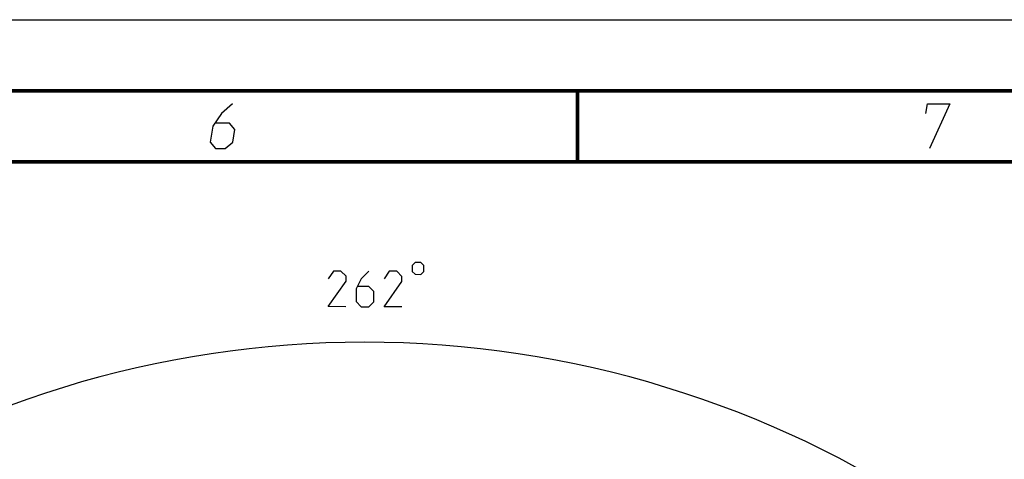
# Model space of a CAD drawing. Header units: millimetres. Extents: x 0 to 420, y 0 to 297.
# Tile 138 of 139: x 278 to 348, y 266 to 297. Entities that reach past the tile are written whole.
import ezdxf

# ---------------------------------------------------------------- set-up
doc = ezdxf.new("R2010")
doc.units = ezdxf.units.MM
doc.header["$LTSCALE"] = 23.1
doc.layers.get('0').update_dxf_attribs({"linetype": 'CONTINUOUS'})
doc.layers.add('DIM_PILOTEES', color=7, linetype='CONTINUOUS')
doc.styles.get("Standard").update_dxf_attribs({"font": 'txt', "width": 0.7})
doc.dimstyles.new('DIMSTYLE_8', dxfattribs={"dimtxt": 2.5, "dimasz": 3.5, "dimexe": 2, "dimexo": 0, "dimgap": 2.5, "dimtad": 1, "dimdsep": 46, "dimtxsty": 'STANDARD', "dimblk": '_FILLED', "dimblk1": '_FILLED', "dimblk2": '_FILLED', "dimcen": 0.09, "dimazin": 2, "dimtp": 0.5, "dimtm": 0.5, "dimtfac": 1, "dimtofl": 0, "dimtmove": 0, "dimatfit": 3, "dimldrblk": '_FILLED', "dimfxl": 1, "dimtolj": 1, "dimarcsym": 0})

# ---------------------------------------------------------------- blocks, each defined once
blk = doc.blocks.new('*D14')
at = {"layer": 'DIM_PILOTEES', "color": 2, "linetype": 'CONTINUOUS'}
for start, end in [(90, 225), (-45, 90)]:
    blk.add_arc((302.53, 202.037), 72.261, start, end, dxfattribs=at)
for points in [[(248.657, 153.129), (251.433, 150.94), (249.381, 153.819)], [(355.679, 153.819), (353.626, 150.94), (356.403, 153.129)]]:
    blk.add_solid(points, dxfattribs=at)
at = {"layer": 'DIM_PILOTEES', "color": 2, "linetype": 'CONTINUOUS', "insert": (302.761, 279.298), "char_height": 2.5, "width": 14.28571, "attachment_point": 2, "rotation": 359.8284, "line_spacing_factor": 0.9}
blk.add_mtext('{\\ftxt;\\W0.0001;\\H0.0001;\\~}{\\ftxt;\\W3.1428571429;\\H2.5; }{\\ftxt;\\W0.0001;\\H0.0001;\\~}{\\ftxt;\\W0.0001;\\H0.0001;\\~}{\\ftxt;\\W0.6666666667;\\H2.5; }{\\ftxt;\\W0.0001;\\H0.0001;\\~}', dxfattribs=at)
blk = doc.blocks.new('_FILLED')
at = {"color": 0, "linetype": 'BYBLOCK'}
blk.add_solid([(0, 0), (-1, 0.143), (-1, -0.143)], dxfattribs=at)

msp = doc.modelspace()

# ---------------------------------------------------------------- linework, layer by layer
at = {"color": 7, "linetype": 'CONTINUOUS'}
for p, q in [((0, 297), (420, 297)), ((25, 286.9999), (410, 286.9999))]:
    msp.add_line(p, q, dxfattribs=at)
at = {"color": 7, "linetype": 'CONTINUOUS', "const_width": 0.25}
for points in [[(415, 292), (20, 292)], [(317.5002, 292), (317.5002, 287)], [(25, 287), (410, 287)]]:
    msp.add_lwpolyline(points, dxfattribs=at)
at = {"color": 2, "linetype": 'CONTINUOUS'}
for points in [[(293.2289, 291.075), (292.4437, 290.4), (291.8468, 289.5), (291.6631, 288.375), (292.0396, 287.925), (292.7146, 287.925), (293.2381, 288.375), (293.385, 289.275), (293.0085, 289.725), (292.0335, 289.725)], [(341.9937, 290.4), (342.1039, 291.075), (343.6789, 291.075), (342.2646, 287.925)]]:
    msp.add_lwpolyline(points, dxfattribs=at)
at = {"layer": 'DIM_PILOTEES', "color": 2, "linetype": 'CONTINUOUS'}
for points in [[(305.8578, 279.705), (305.8566, 279.2884), (306.0643, 279.0794), (306.481, 279.0782), (306.6899, 279.2859), (306.6912, 279.7025), (306.4834, 279.9115), (306.0668, 279.9127), (305.8578, 279.705)], [(301.2062, 276.8023), (299.9562, 276.806), (301.2116, 278.588), (301.2127, 278.9451), (300.8566, 279.3033), (300.3209, 279.3049), (299.9621, 278.7703)], [(302.8209, 279.2974), (302.2835, 278.7633), (301.9243, 278.0501), (301.9216, 277.1573), (302.2777, 276.7991), (302.8134, 276.7975), (303.1716, 277.1535), (303.1737, 277.8678), (302.8177, 278.226), (302.0439, 278.2283)], [(305.1348, 276.7905), (303.8848, 276.7943), (305.1402, 278.5762), (305.1412, 278.9334), (304.7851, 279.2916), (304.2494, 279.2932), (303.8907, 278.7585)]]:
    msp.add_lwpolyline(points, dxfattribs=at)

# ---------------------------------------------------------------- dimensions: what is measured, and where the dimension line sits
dim = msp.add_angular_dim_3p(base=(302.5299, 274.298), center=(302.5299, 202.0365), p1=(353.6265, 150.94), p2=(251.4334, 150.94), text='{\\ftxt;\\W0.0001;\\H0.0001;\\~}{\\ftxt;\\W3.1428571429;\\H2.5; }{\\ftxt;\\W0.0001;\\H0.0001;\\~}{\\ftxt;\\W0.0001;\\H0.0001;\\~}{\\ftxt;\\W0.6666666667;\\H2.5; }{\\ftxt;\\W0.0001;\\H0.0001;\\~}', dimstyle='DIMSTYLE_8', dxfattribs=at)
dim.commit()
dim.dimension.update_dxf_attribs({"geometry": '*D14', "text_midpoint": (305.7353, 274.2269), "dimtype": 165})

doc.saveas('drawing.dxf')
